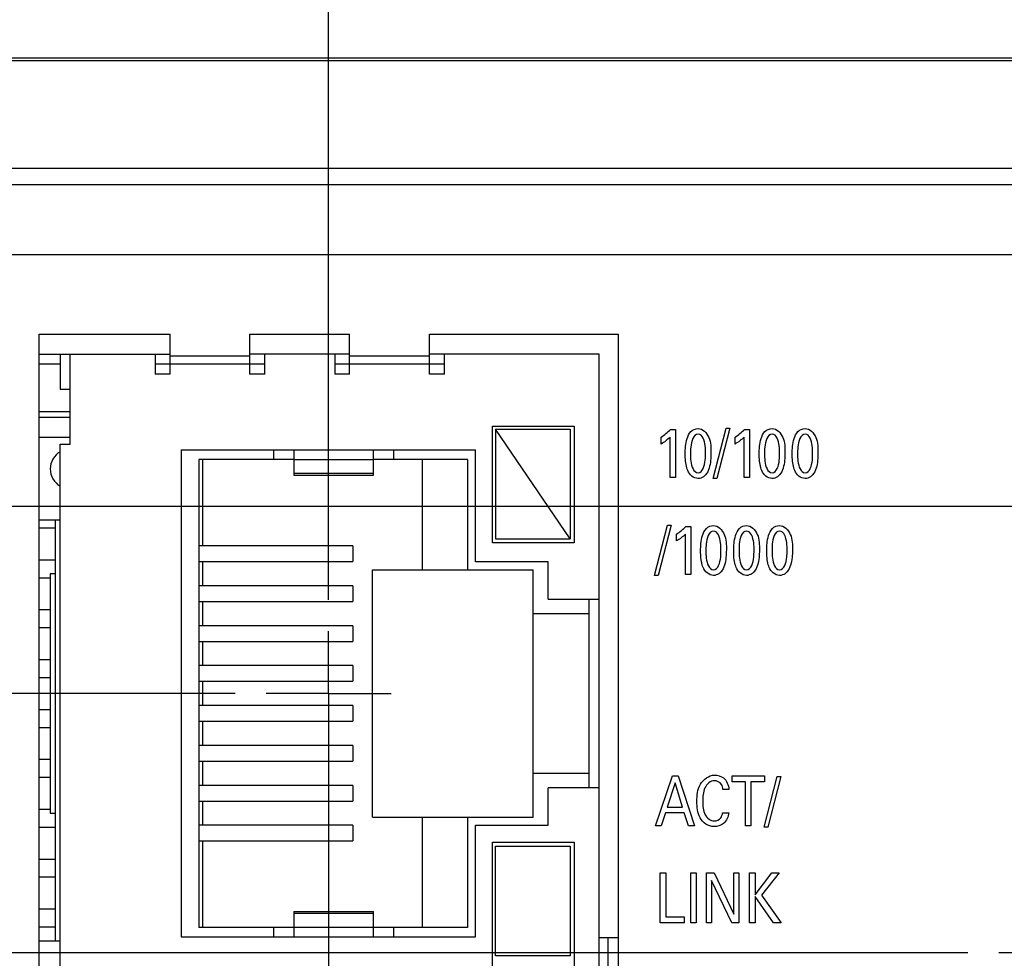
# Model space of a CAD drawing. Header units: inches. Extents: x 0 to 34, y 0 to 22.
# Tile 24 of 39: x 12.3 to 14.2, y 13.3 to 15.2. Entities that reach past the tile are written whole.
import ezdxf

# ---------------------------------------------------------------- set-up
doc = ezdxf.new("R2010")
doc.units = ezdxf.units.IN
doc.header["$LTSCALE"] = 1.87
doc.header["$MEASUREMENT"] = 0
doc.linetypes.add('CENTER', pattern=[0.6, 0.375, -0.075, 0.075, -0.075])
doc.layers.get('0').update_dxf_attribs({"linetype": 'CONTINUOUS'})
for name, color, linetype in [('ARTWORK', 7, 'CONTINUOUS'), ('DEFAULT_1', 7, 'CENTER'), ('DIMENSIONS', 7, 'CONTINUOUS')]:
    doc.layers.add(name, color=color, linetype=linetype)
doc.styles.get("Standard").update_dxf_attribs({"font": 'txt', "width": 0.8})
doc.dimstyles.new('DIMSTYLE_3', dxfattribs={"dimtxt": 0.125, "dimasz": 0.18, "dimexe": 0.125, "dimexo": 0.0625, "dimgap": 0.03125, "dimtad": 0, "dimtih": 1, "dimtoh": 1, "dimlfac": 0.5, "dimzin": 4, "dimdsep": 46, "dimtxsty": 'STANDARD', "dimblk": '_FILLED', "dimblk1": '_FILLED', "dimblk2": '_FILLED', "dimcen": 0.09, "dimadec": 0, "dimazin": 0, "dimtp": 0.01, "dimtm": 0.01, "dimtfac": 1, "dimtofl": 0, "dimtmove": 0, "dimatfit": 3, "dimldrblk": '_FILLED', "dimfxl": 1, "dimtolj": 1, "dimtzin": 4, "dimarcsym": 0})

# ---------------------------------------------------------------- blocks, each defined once
blk = doc.blocks.new('*D20')
at = {"layer": 'DIMENSIONS', "color": 2, "linetype": 'CONTINUOUS'}
blk.add_line((12.6853, 13.8396), (7.101, 13.8396), dxfattribs=at)
at = {"layer": 'DIMENSIONS', "color": 2, "linetype": 'CONTINUOUS', "insert": (7.0385, 13.9021), "char_height": 0.125, "width": 1.125, "attachment_point": 3, "line_spacing_factor": 0.9}
blk.add_mtext('2.82{\\Ftxt.shx;\\W1.000000;\\H0.125000; }[71.6]', dxfattribs=at)
blk = doc.blocks.new('_FILLED')
at = {"color": 0, "linetype": 'BYBLOCK'}
blk.add_solid([(0, 0), (-1, 0.174), (-1, -0.174)], dxfattribs=at)
blk = doc.blocks.new('*D21')
at = {"layer": 'DIMENSIONS', "color": 2, "linetype": 'CONTINUOUS'}
blk.add_line((14.4811, 14.2146), (7.101, 14.2146), dxfattribs=at)
at = {"layer": 'DIMENSIONS', "color": 2, "linetype": 'CONTINUOUS', "insert": (7.0385, 14.2771), "char_height": 0.125, "width": 1.125, "attachment_point": 3, "line_spacing_factor": 0.9}
blk.add_mtext('3.01{\\Ftxt.shx;\\W1.000000;\\H0.125000; }[76.4]', dxfattribs=at)
blk = doc.blocks.new('*D22')
at = {"layer": 'DIMENSIONS', "color": 2, "linetype": 'CONTINUOUS'}
blk.add_line((14.1536, 13.3196), (7.101, 13.3196), dxfattribs=at)
at = {"layer": 'DIMENSIONS', "color": 2, "linetype": 'CONTINUOUS', "insert": (7.0385, 13.3821), "char_height": 0.125, "width": 0.925, "attachment_point": 3, "line_spacing_factor": 0.9}
blk.add_mtext('2.56{\\Ftxt.shx;\\W1.000000;\\H0.125000; }[65]', dxfattribs=at)
blk = doc.blocks.new('*D27')
at = {"layer": 'DIMENSIONS', "color": 2, "linetype": 'CONTINUOUS'}
blk.add_line((12.8728, 14.0271), (12.8728, 15.8261), dxfattribs=at)
at = {"layer": 'DIMENSIONS', "color": 2, "linetype": 'CONTINUOUS', "insert": (12.8103, 15.8886), "char_height": 0.125, "width": 0.925, "attachment_point": 1, "rotation": 90, "line_spacing_factor": 0.9}
blk.add_mtext('2.48{\\Ftxt.shx;\\W1.000000;\\H0.125000; }[63]', dxfattribs=at)
blk = doc.blocks.new('*D28')
at = {"layer": 'DIMENSIONS', "color": 2, "linetype": 'CONTINUOUS'}
blk.add_line((14.6688, 14.4023), (14.6688, 15.8261), dxfattribs=at)
at = {"layer": 'DIMENSIONS', "color": 2, "linetype": 'CONTINUOUS', "insert": (14.6063, 15.8886), "char_height": 0.125, "width": 1.125, "attachment_point": 1, "rotation": 90, "line_spacing_factor": 0.9}
blk.add_mtext('3.38{\\Ftxt.shx;\\W1.000000;\\H0.125000; }[85.8]', dxfattribs=at)
blk = doc.blocks.new('*D29')
at = {"layer": 'DIMENSIONS', "color": 2, "linetype": 'CONTINUOUS'}
for p, q in [((14.4501, 14.0934), (14.4501, 15.8261)), ((14.6298, 13.9308), (14.4501, 14.0934)), ((14.6298, 13.7958), (14.6298, 13.9308))]:
    blk.add_line(p, q, dxfattribs=at)
at = {"layer": 'DIMENSIONS', "color": 2, "linetype": 'CONTINUOUS', "insert": (14.3876, 15.8886), "char_height": 0.125, "width": 1.125, "attachment_point": 1, "rotation": 90, "line_spacing_factor": 0.9}
blk.add_mtext('3.36{\\Ftxt.shx;\\W1.000000;\\H0.125000; }[85.3]', dxfattribs=at)

msp = doc.modelspace()

# ---------------------------------------------------------------- linework, layer by layer
at = {"color": 7, "linetype": 'CONTINUOUS'}
for p, q in [((10.1043, 15.1138), (15.8245, 15.1138)), ((10.1128, 15.1086), (15.7728, 15.1086)), ((10.1128, 14.8926), (15.7728, 14.8926)), ((12.5549, 14.4796), (12.5549, 14.5596)), ((12.7149, 14.4796), (12.7149, 14.5596)), ((12.9149, 14.4796), (12.9149, 14.5596)), ((13.0749, 14.4796), (13.0749, 14.5596)), ((12.2928, 14.5196), (12.5549, 14.5196)), ((12.3349, 14.5196), (12.3349, 14.4496)), ((12.3549, 14.3396), (12.3549, 14.5196)), ((12.5249, 14.5196), (12.5249, 14.4796)), ((12.7149, 14.5156), (12.5549, 14.5156)), ((12.9149, 14.5196), (12.7149, 14.5196)), ((12.7449, 14.4796), (12.7449, 14.5196)), ((12.8849, 14.5196), (12.8849, 14.4796)), ((13.0749, 14.5156), (12.9149, 14.5156)), ((13.4149, 14.5196), (13.0749, 14.5196)), ((13.1049, 14.4796), (13.1049, 14.5196)), ((13.4149, 12.0596), (13.4149, 14.5196)), ((12.3349, 14.4996), (12.2928, 14.4996)), ((12.7449, 14.4996), (12.5249, 14.4996)), ((13.1049, 14.4996), (12.8849, 14.4996)), ((12.5549, 14.4796), (12.5249, 14.4796)), ((12.7449, 14.4796), (12.7149, 14.4796)), ((12.9149, 14.4796), (12.8849, 14.4796)), ((13.1049, 14.4796), (13.0749, 14.4796)), ((12.3349, 14.4496), (12.3549, 14.4496)), ((12.2928, 14.4051), (12.3549, 14.4051)), ((12.2928, 14.3936), (12.3549, 14.3936)), ((13.2009, 14.1416), (13.2009, 14.3756)), ((13.2009, 14.3756), (13.3649, 14.3756)), ((13.2069, 14.3696), (13.2069, 14.1496)), ((13.3569, 14.1496), (13.2069, 14.3696)), ((13.2069, 14.3696), (13.3569, 14.3696)), ((13.3569, 14.3696), (13.3569, 14.1496)), ((13.3649, 14.3756), (13.3649, 14.1416)), ((12.2928, 14.3536), (12.3549, 14.3536)), ((12.3349, 12.2396), (12.3349, 14.3396)), ((12.3349, 14.3396), (12.3549, 14.3396)), ((12.5769, 14.3276), (12.5769, 13.3516)), ((12.5769, 14.3276), (13.1669, 14.3276)), ((12.7629, 14.3086), (12.7629, 14.3276)), ((12.8029, 14.3276), (12.8029, 14.2771)), ((12.9629, 14.2771), (12.9629, 14.3276)), ((13.0029, 14.3276), (13.0029, 14.3086)), ((13.1669, 14.1036), (13.1669, 14.3276)), ((12.6129, 14.3086), (12.6129, 13.3706)), ((12.8029, 14.3086), (12.6129, 14.3086)), ((12.6209, 14.1353), (12.6209, 14.3086)), ((12.9629, 14.308), (12.8029, 14.308)), ((13.1509, 14.3086), (12.9629, 14.3086)), ((13.0609, 14.0876), (13.0609, 14.3086)), ((13.1509, 14.3086), (13.1509, 14.0876)), ((12.8029, 14.2811), (12.9629, 14.2811)), ((12.8029, 14.2771), (12.9629, 14.2771)), ((12.3349, 14.1871), (12.2928, 14.1871)), ((12.2928, 14.1716), (12.3249, 14.1716)), ((12.3249, 14.1871), (12.3249, 13.3436)), ((13.2069, 14.1496), (13.3569, 14.1496)), ((12.9215, 14.1353), (12.6129, 14.1353)), ((12.9215, 14.1353), (12.9215, 14.1039)), ((13.3649, 14.1416), (13.2009, 14.1416)), ((12.2928, 14.1076), (12.3249, 14.1076)), ((12.6129, 14.1039), (12.9215, 14.1039)), ((12.6209, 14.0553), (12.6209, 14.1039)), ((13.3129, 14.1036), (13.1669, 14.1036)), ((13.3129, 14.0286), (13.3129, 14.1036)), ((12.2928, 14.0716), (12.3149, 14.0716)), ((12.3149, 14.0796), (12.3149, 13.5996)), ((12.3249, 14.0796), (12.3149, 14.0796)), ((12.9609, 13.5916), (12.9609, 14.0876)), ((12.9609, 14.0876), (13.2829, 14.0876)), ((13.2829, 13.5916), (13.2829, 14.0876)), ((12.9215, 14.0553), (12.6129, 14.0553)), ((12.9215, 14.0553), (12.9215, 14.0239)), ((12.6129, 14.0239), (12.9215, 14.0239)), ((12.6209, 13.9753), (12.6209, 14.0239)), ((13.3129, 14.0286), (13.4149, 14.0286)), ((13.3949, 13.6506), (13.3949, 14.0286)), ((12.2928, 14.0076), (12.3149, 14.0076)), ((13.2829, 13.9996), (13.3949, 13.9996)), ((12.9215, 13.9753), (12.6129, 13.9753)), ((12.9215, 13.9753), (12.9215, 13.9439)), ((12.2928, 13.9716), (12.3149, 13.9716)), ((12.6129, 13.9439), (12.9215, 13.9439)), ((12.6209, 13.8953), (12.6209, 13.9439)), ((12.2928, 13.9076), (12.3149, 13.9076)), ((12.9215, 13.8953), (12.6129, 13.8953)), ((12.9215, 13.8953), (12.9215, 13.8639)), ((12.2928, 13.8716), (12.3149, 13.8716)), ((12.6129, 13.8639), (12.9215, 13.8639)), ((12.6209, 13.8153), (12.6209, 13.8639)), ((12.9215, 13.8153), (12.6129, 13.8153)), ((12.9215, 13.8153), (12.9215, 13.7839)), ((12.2928, 13.8076), (12.3149, 13.8076)), ((12.6129, 13.7839), (12.9215, 13.7839)), ((12.6209, 13.7353), (12.6209, 13.7839)), ((12.2928, 13.7716), (12.3149, 13.7716)), ((12.9215, 13.7353), (12.6129, 13.7353)), ((12.9215, 13.7353), (12.9215, 13.7039)), ((12.2928, 13.7076), (12.3149, 13.7076)), ((12.6129, 13.7039), (12.9215, 13.7039)), ((12.6209, 13.6553), (12.6209, 13.7039)), ((13.2829, 13.6796), (13.3949, 13.6796)), ((12.2928, 13.6716), (12.3149, 13.6716)), ((12.9215, 13.6553), (12.6129, 13.6553)), ((12.9215, 13.6553), (12.9215, 13.6239)), ((13.3129, 13.5756), (13.3129, 13.6506)), ((13.4149, 13.6506), (13.3129, 13.6506)), ((12.6129, 13.6239), (12.9215, 13.6239)), ((12.6209, 13.5753), (12.6209, 13.6239)), ((12.2928, 13.6076), (12.3149, 13.6076)), ((12.3149, 13.5996), (12.3249, 13.5996)), ((12.9609, 13.5916), (13.2829, 13.5916)), ((13.0609, 13.3706), (13.0609, 13.5916)), ((13.1509, 13.5916), (13.1509, 13.3706)), ((12.2928, 13.5716), (12.3249, 13.5716)), ((12.9215, 13.5753), (12.6129, 13.5753)), ((12.9215, 13.5753), (12.9215, 13.5439)), ((13.1669, 13.3516), (13.1669, 13.5756)), ((13.1669, 13.5756), (13.3129, 13.5756)), ((12.6129, 13.5439), (12.9215, 13.5439)), ((12.6209, 13.3706), (12.6209, 13.5439)), ((13.2009, 13.0376), (13.2009, 13.5416)), ((13.2009, 13.5416), (13.3649, 13.5416)), ((13.3649, 13.5416), (13.3649, 13.0376)), ((13.2069, 13.3136), (13.2069, 13.5336)), ((13.2069, 13.5336), (13.3569, 13.5336)), ((13.3569, 13.5336), (13.3569, 13.3136)), ((12.2928, 13.5076), (12.3249, 13.5076)), ((12.2928, 13.4716), (12.3249, 13.4716)), ((12.2928, 13.4076), (12.3249, 13.4076)), ((12.8029, 13.4021), (12.8029, 13.3516)), ((12.8029, 13.4021), (12.9629, 13.4021)), ((12.9629, 13.3516), (12.9629, 13.4021)), ((12.9629, 13.3981), (12.8029, 13.3981)), ((12.2928, 13.3716), (12.3249, 13.3716)), ((12.8029, 13.3706), (12.6129, 13.3706)), ((12.7629, 13.3516), (12.7629, 13.3706)), ((12.8029, 13.3712), (12.9629, 13.3712)), ((13.1509, 13.3706), (12.9629, 13.3706)), ((13.0029, 13.3706), (13.0029, 13.3516)), ((12.2928, 13.3436), (12.3349, 13.3436)), ((12.5769, 13.3516), (13.1669, 13.3516)), ((13.4528, 13.3496), (13.4149, 13.3496)), ((13.4325, 13.3496), (13.4325, 13.2296)), ((13.3569, 13.3136), (13.2069, 13.3136))]:
    msp.add_line(p, q, dxfattribs=at)
at = {"color": 3, "linetype": 'CONTINUOUS'}
for p, q in [((9.6356, 14.8596), (15.7368, 14.8596)), ((9.4956, 14.7196), (15.8768, 14.7196)), ((12.2928, 12.0196), (12.2928, 14.5596)), ((12.2928, 14.5596), (12.5549, 14.5596)), ((12.7149, 14.5596), (12.9149, 14.5596)), ((13.0749, 14.5596), (13.4528, 14.5596)), ((13.4528, 14.5596), (13.4528, 12.0196))]:
    msp.add_line(p, q, dxfattribs=at)
at = {"color": 7, "linetype": 'CONTINUOUS'}
msp.add_arc((12.3549, 14.2896), 0.04, 120.3947, 239.6176, dxfattribs=at)
at = {"layer": 'ARTWORK', "color": 40, "linetype": 'CONTINUOUS'}
for p, q in [((13.5578, 14.3687), (13.5677, 14.3687)), ((13.5677, 14.3687), (13.5677, 14.2725)), ((13.6434, 14.2702), (13.6694, 14.3716)), ((13.6766, 14.3716), (13.6507, 14.2702)), ((13.6694, 14.3716), (13.6766, 14.3716)), ((13.7061, 14.3687), (13.716, 14.3687)), ((13.716, 14.3687), (13.716, 14.2725)), ((13.5392, 14.3396), (13.5392, 14.3535)), ((13.557, 14.2725), (13.557, 14.3535)), ((13.6875, 14.3396), (13.6875, 14.3535)), ((13.7054, 14.2725), (13.7054, 14.3535)), ((13.5677, 14.2725), (13.557, 14.2725)), ((13.6507, 14.2702), (13.6434, 14.2702)), ((13.716, 14.2725), (13.7054, 14.2725)), ((13.5259, 14.0758), (13.5519, 14.1771)), ((13.5591, 14.1771), (13.5333, 14.0758)), ((13.5519, 14.1771), (13.5591, 14.1771)), ((13.5887, 14.1742), (13.5986, 14.1742)), ((13.5986, 14.1742), (13.5986, 14.078)), ((13.57, 14.1452), (13.57, 14.1591)), ((13.5879, 14.078), (13.5879, 14.1591)), ((13.5333, 14.0758), (13.5259, 14.0758)), ((13.5986, 14.078), (13.5879, 14.078)), ((13.5279, 13.574), (13.5617, 13.6744)), ((13.5671, 13.6607), (13.5516, 13.6114)), ((13.5617, 13.6744), (13.5736, 13.6744)), ((13.5819, 13.6114), (13.5671, 13.6607)), ((13.5736, 13.6744), (13.606, 13.574)), ((13.6814, 13.6626), (13.6814, 13.6744)), ((13.6814, 13.6744), (13.7461, 13.6744)), ((13.7083, 13.6626), (13.6814, 13.6626)), ((13.7083, 13.574), (13.7083, 13.6626)), ((13.7193, 13.6626), (13.7193, 13.574)), ((13.7461, 13.6626), (13.7193, 13.6626)), ((13.7459, 13.5718), (13.7719, 13.6732)), ((13.7461, 13.6744), (13.7461, 13.6626)), ((13.7791, 13.6732), (13.7533, 13.5718)), ((13.7719, 13.6732), (13.7791, 13.6732)), ((13.6749, 13.6473), (13.663, 13.6473)), ((13.548, 13.6002), (13.5394, 13.574)), ((13.5852, 13.6002), (13.548, 13.6002)), ((13.5516, 13.6114), (13.5819, 13.6114)), ((13.5939, 13.574), (13.5852, 13.6002)), ((13.6625, 13.6005), (13.6747, 13.6005)), ((13.5394, 13.574), (13.5279, 13.574)), ((13.606, 13.574), (13.5939, 13.574)), ((13.7193, 13.574), (13.7083, 13.574)), ((13.7533, 13.5718), (13.7459, 13.5718)), ((13.5373, 13.3796), (13.5373, 13.48)), ((13.5373, 13.48), (13.5483, 13.48)), ((13.5483, 13.48), (13.5483, 13.392)), ((13.5985, 13.3796), (13.5985, 13.48)), ((13.5985, 13.48), (13.6096, 13.48)), ((13.6096, 13.48), (13.6096, 13.3796)), ((13.6302, 13.3796), (13.6302, 13.48)), ((13.6302, 13.48), (13.6456, 13.48)), ((13.6456, 13.48), (13.685, 13.397)), ((13.685, 13.397), (13.685, 13.48)), ((13.685, 13.48), (13.6952, 13.48)), ((13.6952, 13.48), (13.6952, 13.3796)), ((13.7164, 13.3796), (13.7164, 13.48)), ((13.7164, 13.48), (13.7274, 13.48)), ((13.7274, 13.436), (13.7608, 13.48)), ((13.7274, 13.48), (13.7274, 13.436)), ((13.776, 13.48), (13.7402, 13.4351)), ((13.7608, 13.48), (13.776, 13.48)), ((13.6403, 13.4648), (13.6403, 13.3796)), ((13.681, 13.3796), (13.6403, 13.4648)), ((13.7274, 13.4328), (13.7274, 13.3796)), ((13.7644, 13.3796), (13.7274, 13.4328)), ((13.7402, 13.4351), (13.7799, 13.3796)), ((13.5483, 13.392), (13.5856, 13.392)), ((13.5856, 13.392), (13.5856, 13.3796)), ((13.5856, 13.3796), (13.5373, 13.3796)), ((13.6096, 13.3796), (13.5985, 13.3796)), ((13.6403, 13.3796), (13.6302, 13.3796)), ((13.6952, 13.3796), (13.681, 13.3796)), ((13.7274, 13.3796), (13.7164, 13.3796)), ((13.7799, 13.3796), (13.7644, 13.3796))]:
    msp.add_line(p, q, dxfattribs=at)
for points in [[(13.5392, 14.3535), (13.5459, 14.3579), (13.5523, 14.3628), (13.5578, 14.3687)], [(13.6875, 14.3535), (13.6942, 14.3579), (13.7006, 14.3628), (13.7061, 14.3687)], [(13.557, 14.3535), (13.5518, 14.3481), (13.5457, 14.3434), (13.5392, 14.3396)], [(13.7054, 14.3535), (13.7002, 14.3481), (13.694, 14.3434), (13.6875, 14.3396)], [(13.613, 14.2705), (13.6044, 14.2705), (13.5957, 14.2784), (13.5925, 14.2865)], [(13.7614, 14.2705), (13.7527, 14.2705), (13.744, 14.2784), (13.7408, 14.2865)], [(13.8276, 14.2705), (13.8189, 14.2705), (13.8102, 14.2784), (13.8071, 14.2865)], [(13.57, 14.1591), (13.5768, 14.1635), (13.5832, 14.1684), (13.5887, 14.1742)], [(13.5879, 14.1591), (13.5827, 14.1536), (13.5766, 14.149), (13.57, 14.1452)], [(13.6439, 14.0761), (13.6353, 14.0761), (13.6266, 14.084), (13.6234, 14.0921)], [(13.7101, 14.0761), (13.7015, 14.0761), (13.6928, 14.084), (13.6896, 14.0921)], [(13.7764, 14.0761), (13.7677, 14.0761), (13.759, 14.084), (13.7558, 14.0921)], [(13.6586, 13.5899), (13.6608, 13.5929), (13.662, 13.5968), (13.6625, 13.6005)], [(13.6456, 13.5839), (13.6504, 13.5839), (13.6557, 13.5861), (13.6586, 13.5899)]]:
    msp.add_open_spline(points, degree=3, dxfattribs=at)
for points, knots in [([(13.5875, 14.3195), (13.5875, 14.3298), (13.5885, 14.3457), (13.5971, 14.3658), (13.6081, 14.3706), (13.6133, 14.3706)], [0, 0, 0, 0, 0.495581, 0.752981, 1, 1, 1, 1]), ([(13.6133, 14.3706), (13.6225, 14.3706), (13.6398, 14.3521), (13.639, 14.3322), (13.639, 14.3217)], [0, 0, 0, 0, 0.468937, 1, 1, 1, 1]), ([(13.7358, 14.3195), (13.7358, 14.3298), (13.7369, 14.3457), (13.7454, 14.3658), (13.7564, 14.3706), (13.7616, 14.3706)], [0, 0, 0, 0, 0.495632, 0.753052, 1, 1, 1, 1]), ([(13.7616, 14.3706), (13.7709, 14.3706), (13.7881, 14.3521), (13.7874, 14.3322), (13.7874, 14.3217)], [0, 0, 0, 0, 0.468937, 1, 1, 1, 1]), ([(13.802, 14.3195), (13.802, 14.3298), (13.8031, 14.3457), (13.8117, 14.3658), (13.8226, 14.3706), (13.8278, 14.3706)], [0, 0, 0, 0, 0.495626, 0.753049, 1, 1, 1, 1]), ([(13.8278, 14.3706), (13.8371, 14.3706), (13.8544, 14.3521), (13.8536, 14.3322), (13.8536, 14.3217)], [0, 0, 0, 0, 0.468937, 1, 1, 1, 1]), ([(13.6134, 14.3595), (13.6034, 14.3595), (13.5981, 14.3377), (13.5981, 14.3246), (13.5981, 14.3201)], [0, 0, 0, 0, 0.689484, 1, 1, 1, 1]), ([(13.6282, 14.3204), (13.6282, 14.3257), (13.6285, 14.3386), (13.6224, 14.3595), (13.6134, 14.3595)], [0, 0, 0, 0, 0.368097, 1, 1, 1, 1]), ([(13.7617, 14.3595), (13.7518, 14.3595), (13.7464, 14.3377), (13.7465, 14.3246), (13.7465, 14.3201)], [0, 0, 0, 0, 0.689484, 1, 1, 1, 1]), ([(13.7766, 14.3204), (13.7766, 14.3257), (13.7768, 14.3386), (13.7708, 14.3595), (13.7617, 14.3595)], [0, 0, 0, 0, 0.368097, 1, 1, 1, 1]), ([(13.8279, 14.3595), (13.818, 14.3595), (13.8127, 14.3377), (13.8127, 14.3246), (13.8127, 14.3201)], [0, 0, 0, 0, 0.689484, 1, 1, 1, 1]), ([(13.8428, 14.3204), (13.8428, 14.3257), (13.843, 14.3386), (13.837, 14.3595), (13.8279, 14.3595)], [0, 0, 0, 0, 0.368097, 1, 1, 1, 1]), ([(13.5925, 14.2865), (13.5918, 14.2883), (13.5882, 14.2988), (13.5875, 14.3102), (13.5875, 14.3195)], [0, 0, 0, 0, 0.171455, 1, 1, 1, 1]), ([(13.5981, 14.3201), (13.5981, 14.3151), (13.598, 14.3025), (13.6041, 14.282), (13.6132, 14.282)], [0, 0, 0, 0, 0.355713, 1, 1, 1, 1]), ([(13.6132, 14.282), (13.6228, 14.282), (13.6282, 14.3032), (13.6282, 14.316), (13.6282, 14.3204)], [0, 0, 0, 0, 0.685983, 1, 1, 1, 1]), ([(13.639, 14.3217), (13.639, 14.3166), (13.6385, 14.3016), (13.6349, 14.2855), (13.6284, 14.2779)], [0, 0, 0, 0, 0.33683, 1, 1, 1, 1]), ([(13.7408, 14.2865), (13.7401, 14.2883), (13.7365, 14.2988), (13.7358, 14.3102), (13.7358, 14.3195)], [0, 0, 0, 0, 0.171453, 1, 1, 1, 1]), ([(13.7465, 14.3201), (13.7465, 14.3151), (13.7464, 14.3025), (13.7524, 14.282), (13.7615, 14.282)], [0, 0, 0, 0, 0.355715, 1, 1, 1, 1]), ([(13.7615, 14.282), (13.7712, 14.282), (13.7766, 14.3032), (13.7766, 14.316), (13.7766, 14.3204)], [0, 0, 0, 0, 0.685985, 1, 1, 1, 1]), ([(13.7874, 14.3217), (13.7874, 14.3166), (13.7869, 14.3016), (13.7832, 14.2855), (13.7767, 14.2779)], [0, 0, 0, 0, 0.33683, 1, 1, 1, 1]), ([(13.8071, 14.2865), (13.8063, 14.2883), (13.8027, 14.2988), (13.802, 14.3102), (13.802, 14.3195)], [0, 0, 0, 0, 0.171455, 1, 1, 1, 1]), ([(13.8127, 14.3201), (13.8127, 14.3151), (13.8126, 14.3025), (13.8187, 14.282), (13.8277, 14.282)], [0, 0, 0, 0, 0.355715, 1, 1, 1, 1]), ([(13.8277, 14.282), (13.8374, 14.282), (13.8428, 14.3032), (13.8428, 14.316), (13.8428, 14.3204)], [0, 0, 0, 0, 0.685985, 1, 1, 1, 1]), ([(13.8536, 14.3217), (13.8536, 14.3166), (13.8531, 14.3016), (13.8494, 14.2855), (13.8429, 14.2779)], [0, 0, 0, 0, 0.33683, 1, 1, 1, 1]), ([(13.6284, 14.2779), (13.6271, 14.2764), (13.6229, 14.2724), (13.6169, 14.2705), (13.613, 14.2705)], [0, 0, 0, 0, 0.328395, 1, 1, 1, 1]), ([(13.7767, 14.2779), (13.7755, 14.2764), (13.7712, 14.2724), (13.7653, 14.2705), (13.7614, 14.2705)], [0, 0, 0, 0, 0.328395, 1, 1, 1, 1]), ([(13.8429, 14.2779), (13.8417, 14.2764), (13.8374, 14.2724), (13.8315, 14.2705), (13.8276, 14.2705)], [0, 0, 0, 0, 0.328395, 1, 1, 1, 1]), ([(13.6184, 14.125), (13.6184, 14.1354), (13.6194, 14.1512), (13.628, 14.1714), (13.639, 14.1762), (13.6442, 14.1762)], [0, 0, 0, 0, 0.495581, 0.752981, 1, 1, 1, 1]), ([(13.6442, 14.1762), (13.6534, 14.1762), (13.6707, 14.1576), (13.6699, 14.1377), (13.6699, 14.1272)], [0, 0, 0, 0, 0.468937, 1, 1, 1, 1]), ([(13.6846, 14.125), (13.6846, 14.1354), (13.6857, 14.1512), (13.6942, 14.1714), (13.7052, 14.1762), (13.7104, 14.1762)], [0, 0, 0, 0, 0.495581, 0.752981, 1, 1, 1, 1]), ([(13.7104, 14.1762), (13.7197, 14.1762), (13.7369, 14.1576), (13.7361, 14.1377), (13.7361, 14.1272)], [0, 0, 0, 0, 0.468937, 1, 1, 1, 1]), ([(13.7508, 14.125), (13.7508, 14.1354), (13.7519, 14.1512), (13.7604, 14.1714), (13.7714, 14.1762), (13.7766, 14.1762)], [0, 0, 0, 0, 0.495596, 0.752997, 1, 1, 1, 1]), ([(13.7766, 14.1762), (13.7859, 14.1762), (13.8031, 14.1576), (13.8023, 14.1377), (13.8023, 14.1272)], [0, 0, 0, 0, 0.468954, 1, 1, 1, 1]), ([(13.6443, 14.1651), (13.6343, 14.1651), (13.629, 14.1432), (13.629, 14.1302), (13.629, 14.1257)], [0, 0, 0, 0, 0.689484, 1, 1, 1, 1]), ([(13.6591, 14.126), (13.6591, 14.1313), (13.6594, 14.1441), (13.6533, 14.1651), (13.6443, 14.1651)], [0, 0, 0, 0, 0.368097, 1, 1, 1, 1]), ([(13.7105, 14.1651), (13.7005, 14.1651), (13.6952, 14.1432), (13.6953, 14.1302), (13.6953, 14.1257)], [0, 0, 0, 0, 0.689484, 1, 1, 1, 1]), ([(13.7254, 14.126), (13.7254, 14.1313), (13.7256, 14.1441), (13.7196, 14.1651), (13.7105, 14.1651)], [0, 0, 0, 0, 0.368097, 1, 1, 1, 1]), ([(13.7767, 14.1651), (13.7668, 14.1651), (13.7614, 14.1432), (13.7615, 14.1302), (13.7615, 14.1257)], [0, 0, 0, 0, 0.689475, 1, 1, 1, 1]), ([(13.7916, 14.126), (13.7916, 14.1313), (13.7918, 14.1441), (13.7858, 14.1651), (13.7767, 14.1651)], [0, 0, 0, 0, 0.368085, 1, 1, 1, 1]), ([(13.6234, 14.0921), (13.6227, 14.0938), (13.6191, 14.1044), (13.6184, 14.1158), (13.6184, 14.125)], [0, 0, 0, 0, 0.171455, 1, 1, 1, 1]), ([(13.629, 14.1257), (13.629, 14.1207), (13.6289, 14.1081), (13.635, 14.0876), (13.644, 14.0876)], [0, 0, 0, 0, 0.355713, 1, 1, 1, 1]), ([(13.644, 14.0876), (13.6537, 14.0876), (13.6591, 14.1088), (13.6591, 14.1215), (13.6591, 14.126)], [0, 0, 0, 0, 0.685983, 1, 1, 1, 1]), ([(13.6699, 14.1272), (13.6699, 14.1221), (13.6694, 14.1072), (13.6658, 14.0911), (13.6593, 14.0834)], [0, 0, 0, 0, 0.33683, 1, 1, 1, 1]), ([(13.6896, 14.0921), (13.6889, 14.0938), (13.6853, 14.1044), (13.6846, 14.1158), (13.6846, 14.125)], [0, 0, 0, 0, 0.171455, 1, 1, 1, 1]), ([(13.6953, 14.1257), (13.6953, 14.1207), (13.6952, 14.1081), (13.7012, 14.0876), (13.7103, 14.0876)], [0, 0, 0, 0, 0.355725, 1, 1, 1, 1]), ([(13.7103, 14.0876), (13.7199, 14.0876), (13.7253, 14.1088), (13.7254, 14.1215), (13.7254, 14.126)], [0, 0, 0, 0, 0.685993, 1, 1, 1, 1]), ([(13.7361, 14.1272), (13.7361, 14.1221), (13.7357, 14.1072), (13.732, 14.0911), (13.7255, 14.0834)], [0, 0, 0, 0, 0.33683, 1, 1, 1, 1]), ([(13.7558, 14.0921), (13.7551, 14.0938), (13.7515, 14.1044), (13.7508, 14.1158), (13.7508, 14.125)], [0, 0, 0, 0, 0.171455, 1, 1, 1, 1]), ([(13.7615, 14.1257), (13.7615, 14.1207), (13.7614, 14.1081), (13.7674, 14.0876), (13.7765, 14.0876)], [0, 0, 0, 0, 0.355725, 1, 1, 1, 1]), ([(13.7765, 14.0876), (13.7862, 14.0876), (13.7915, 14.1088), (13.7916, 14.1215), (13.7916, 14.126)], [0, 0, 0, 0, 0.685993, 1, 1, 1, 1]), ([(13.8023, 14.1272), (13.8023, 14.1221), (13.8019, 14.1072), (13.7982, 14.0911), (13.7917, 14.0834)], [0, 0, 0, 0, 0.33683, 1, 1, 1, 1]), ([(13.6593, 14.0834), (13.658, 14.082), (13.6538, 14.078), (13.6478, 14.0761), (13.6439, 14.0761)], [0, 0, 0, 0, 0.328395, 1, 1, 1, 1]), ([(13.7255, 14.0834), (13.7242, 14.082), (13.72, 14.078), (13.714, 14.0761), (13.7101, 14.0761)], [0, 0, 0, 0, 0.328395, 1, 1, 1, 1]), ([(13.7917, 14.0834), (13.7905, 14.082), (13.7862, 14.078), (13.7802, 14.0761), (13.7764, 14.0761)], [0, 0, 0, 0, 0.328347, 1, 1, 1, 1]), ([(13.611, 13.6231), (13.611, 13.6348), (13.6124, 13.6588), (13.6349, 13.6758), (13.6461, 13.6758)], [0, 0, 0, 0, 0.508885, 1, 1, 1, 1]), ([(13.6457, 13.6647), (13.6378, 13.6647), (13.6226, 13.6496), (13.6229, 13.6324), (13.6229, 13.6233)], [0, 0, 0, 0, 0.463632, 1, 1, 1, 1]), ([(13.663, 13.6473), (13.6626, 13.6508), (13.6609, 13.6599), (13.6511, 13.6647), (13.6457, 13.6647)], [0, 0, 0, 0, 0.393837, 1, 1, 1, 1]), ([(13.6461, 13.6758), (13.6525, 13.6758), (13.6682, 13.6718), (13.6744, 13.6557), (13.6749, 13.6473)], [0, 0, 0, 0, 0.429557, 1, 1, 1, 1]), ([(13.6447, 13.5725), (13.6338, 13.5725), (13.612, 13.589), (13.611, 13.6121), (13.611, 13.6231)], [0, 0, 0, 0, 0.49701, 1, 1, 1, 1]), ([(13.6229, 13.6233), (13.6229, 13.6142), (13.6226, 13.597), (13.6382, 13.5839), (13.6456, 13.5839)], [0, 0, 0, 0, 0.550817, 1, 1, 1, 1]), ([(13.6747, 13.6005), (13.674, 13.5926), (13.6673, 13.577), (13.6516, 13.5725), (13.6447, 13.5725)], [0, 0, 0, 0, 0.535947, 1, 1, 1, 1])]:
    msp.add_open_spline(points, degree=3, knots=knots, dxfattribs=at)
at = {"layer": 'DEFAULT_1', "color": 7, "linetype": 'CENTER'}
for p, q in [((12.8728, 13.8396), (12.8728, 13.9646)), ((12.8728, 13.8396), (12.7478, 13.8396)), ((12.8728, 13.8396), (12.8728, 12.8116)), ((12.8728, 13.8396), (12.9979, 13.8396)), ((14.6298, 13.3196), (14.2161, 13.3196))]:
    msp.add_line(p, q, dxfattribs=at)

# ---------------------------------------------------------------- dimensions: what is measured, and where the dimension line sits
at = {"layer": 'DIMENSIONS', "color": 2, "linetype": 'CONTINUOUS'}
for feature_location, offset, dtype, origin, picture, middle in [((14.6688, 14.4023), (0, 1.4238), 1, (7.9125, 14.3398), '*D28', (14.6688, 16.4511)), ((14.6298, 13.7958), (-0.1797, 2.0303), 0, (7.9125, 13.7333), '*D29', (14.4501, 16.4511)), ((12.8728, 14.0271), (0, 1.799), 1, (7.9125, 13.9646), '*D27', (12.8728, 16.3511)), ((14.4811, 14.2146), (-7.3801, 0), 0, (14.5436, 8.2013), '*D21', (6.476, 14.2146)), ((12.6853, 13.8396), (-5.5844, 0), 0, (12.7478, 8.2013), '*D20', (6.476, 13.8396)), ((14.1536, 13.3196), (-7.0526, 0), 0, (14.2161, 8.2013), '*D22', (6.576, 13.3196))]:
    dim = msp.add_ordinate_dim(feature_location=feature_location, offset=offset, dtype=dtype, origin=origin, dimstyle='DIMSTYLE_3', dxfattribs=at)
    dim.commit()
    dim.dimension.update_dxf_attribs({"geometry": picture, "text_midpoint": middle})

doc.saveas('drawing.dxf')
